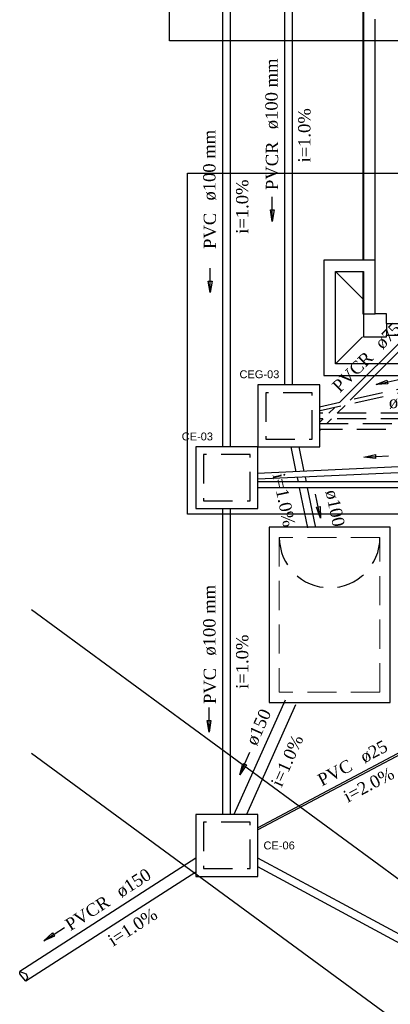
# Model space of a CAD drawing. Header units: millimetres. Extents: x 335 to 739279, y -1 to 84.
# Tile 3 of 244: x 346.41 to 352.8, y 10.65 to 27.61. Entities that reach past the tile are written whole.
import ezdxf

# ---------------------------------------------------------------- set-up
doc = ezdxf.new("R2010")
doc.units = ezdxf.units.MM
doc.header["$MEASUREMENT"] = 0
doc.linetypes.add('Dashed', pattern=[0.75, 0.5, -0.25])
for name, color, linetype, lineweight in [('Simbolos', 1, 'Continuous', 30), ('SIMBOLOS INT', 8, 'Continuous', 5), ('Simbolos_int', 1, 'Continuous', 30), ('TQ-Conexões', 1, 'Continuous', 30), ('TQ-Sentido tubo', 7, 'Continuous', 20), ('TQ-Seção tubo', 1, 'Continuous', 30), ('TQ-Textos tubo', 7, 'Continuous', 20)]:
    doc.layers.add(name, color=color, linetype=linetype, lineweight=lineweight)
doc.styles.add('Arial', font='arial.ttf')
doc.styles.add('TimesNewRoman', font='times.ttf')
doc.dimstyles.get("Standard").update_dxf_attribs({"dimtxt": 0.18, "dimasz": 0.18, "dimexe": 0.18, "dimexo": 0.0625, "dimgap": 0.09, "dimtad": 0, "dimtih": 1, "dimtoh": 1, "dimdec": 4, "dimzin": 0, "dimdsep": 46, "dimtxsty": 'Standard', "dimcen": 0.09, "dimadec": 0, "dimazin": 0, "dimtfac": 1, "dimtdec": 4, "dimtofl": 0, "dimtmove": 0, "dimatfit": 3, "dimfxl": 0, "dimtolj": 1, "dimtzin": 0, "dimarcsym": 0})

msp = doc.modelspace()

# ---------------------------------------------------------------- linework, layer by layer
at = {"color": 7}
for p, q in [((352.33, 37.104), (352.33, 23.472)), ((352.341, 28.034), (352.341, 23.472)), ((352.54, 22.544), (352.54, 27.618)), ((352.341, 23.472), (351.657, 23.472)), ((351.657, 23.472), (351.657, 21.482)), ((352.54, 23.472), (352.341, 23.472)), ((351.857, 23.272), (352.341, 23.272)), ((351.857, 21.682), (351.857, 23.272)), ((351.857, 23.272), (352.321, 22.808)), ((352.33, 23.272), (352.33, 22.544)), ((352.341, 23.272), (352.341, 22.146)), ((352.33, 22.544), (352.341, 22.544)), ((352.341, 22.544), (352.54, 22.544)), ((352.739, 22.544), (352.54, 22.544)), ((352.739, 22.378), (352.739, 22.544)), ((352.739, 22.378), (352.739, 22.179)), ((352.739, 22.378), (359.152, 22.378)), ((351.857, 21.682), (352.321, 22.146)), ((352.341, 22.146), (352.739, 22.146)), ((352.739, 22.179), (352.974, 22.179)), ((352.739, 22.146), (352.739, 22.179)), ((352.974, 21.682), (351.857, 21.682)), ((351.657, 21.482), (352.974, 21.482)), ((352.974, 12.784), (346.617, 17.445)), ((346.617, 14.978), (353.317, 10.067))]:
    msp.add_line(p, q, dxfattribs=at)
at = {"color": 5}
for p, q in [((346.415, 11.218), (346.529, 11.18)), ((346.418, 11.18), (346.415, 11.218)), ((346.457, 11.126), (346.418, 11.18)), ((346.523, 11.049), (346.457, 11.126)), ((346.547, 11.113), (346.523, 11.049)), ((346.529, 11.18), (346.547, 11.113))]:
    msp.add_line(p, q, dxfattribs=at)
at = {"color": 3}
for points in [[(365.385, 27.247), (348.999, 27.247), (348.999, 31.325), (365.385, 31.325)], [(363.1, 19.094), (349.305, 19.094), (349.305, 24.966), (363.1, 24.966)]]:
    msp.add_lwpolyline(points, close=True, dxfattribs=at)
at = {"layer": 'Simbolos', "linetype": 'Continuous'}
for p, q in [((352.802, 18.872), (350.712, 18.872)), ((350.712, 18.872), (350.712, 15.85)), ((352.802, 15.85), (352.802, 18.872))]:
    msp.add_line(p, q, dxfattribs=at)
at = {"layer": 'Simbolos', "color": 1, "linetype": 'Continuous'}
msp.add_line((350.712, 15.85), (352.802, 15.85), dxfattribs=at)
at = {"layer": 'Simbolos', "color": 5, "linetype": 'Continuous'}
msp.add_lwpolyline([(350.522, 20.254), (351.589, 20.254), (351.589, 21.321), (350.522, 21.321), (350.522, 20.254)], close=True, dxfattribs=at)
at = {"layer": 'Simbolos', "linetype": 'Continuous'}
for points in [[(349.452, 19.19), (350.519, 19.19), (350.519, 20.257), (349.452, 20.257), (349.452, 19.19)], [(349.452, 12.857), (350.519, 12.857), (350.519, 13.924), (349.452, 13.924), (349.452, 12.857)]]:
    msp.add_lwpolyline(points, close=True, dxfattribs=at)
at = {"layer": 'SIMBOLOS INT', "color": 1, "linetype": 'Dashed'}
for p, q in [((352.624, 18.694), (350.89, 18.694)), ((350.89, 18.694), (350.89, 16.028)), ((352.624, 16.028), (352.624, 18.694)), ((352.624, 16.028), (350.89, 16.028))]:
    msp.add_line(p, q, dxfattribs=at)
at = {"layer": 'Simbolos_int', "color": 5, "linetype": 'Dashed'}
msp.add_lwpolyline([(350.655, 20.387), (351.455, 20.387), (351.455, 21.187), (350.655, 21.187), (350.655, 20.387)], close=True, dxfattribs=at)
at = {"layer": 'Simbolos_int', "linetype": 'Dashed'}
for points in [[(349.585, 19.323), (350.385, 19.323), (350.385, 20.123), (349.585, 20.123), (349.585, 19.323)], [(349.585, 12.99), (350.385, 12.99), (350.385, 13.79), (349.585, 13.79), (349.585, 12.99)]]:
    msp.add_lwpolyline(points, close=True, dxfattribs=at)
at = {"layer": 'TQ-Conexões', "color": 1, "linetype": 'Dashed'}
msp.add_arc((351.757, 18.694), 0.867, 180, 0, dxfattribs=at)
at = {"layer": 'TQ-Seção tubo', "color": 5}
for p, q in [((350.98, 28.994), (350.979, 21.321)), ((351.113, 28.994), (351.113, 21.321)), ((351.088, 20.254), (351.177, 19.826)), ((351.224, 20.254), (351.312, 19.832)), ((351.198, 19.727), (351.213, 19.651)), ((351.333, 19.733), (351.35, 19.651)), ((351.234, 19.551), (351.378, 18.858)), ((351.37, 19.551), (351.509, 18.886)), ((350.989, 15.891), (350.107, 13.924)), ((351.171, 15.809), (350.326, 13.924)), ((349.452, 13.169), (346.415, 11.218)), ((349.452, 12.931), (346.523, 11.049))]:
    msp.add_line(p, q, dxfattribs=at)
at = {"layer": 'TQ-Seção tubo'}
for p, q in [((349.909, 28.531), (349.909, 20.257)), ((350.043, 28.531), (350.042, 20.257)), ((357.079, 20.102), (350.516, 19.795)), ((357.084, 20.002), (350.521, 19.695)), ((368.189, 19.651), (350.519, 19.651)), ((368.189, 19.551), (350.519, 19.551)), ((349.909, 19.19), (349.909, 13.924)), ((350.042, 19.19), (350.042, 13.924)), ((354.658, 15.887), (350.519, 13.694)), ((354.672, 15.856), (350.519, 13.656)), ((363.736, 6.056), (350.519, 13.17)), ((363.736, 5.905), (350.519, 13.019))]:
    msp.add_line(p, q, dxfattribs=at)
at = {"layer": 'TQ-Seção tubo', "color": 5, "linetype": 'Continuous'}
for p, q in [((353.917, 23.005), (351.928, 21.016)), ((353.988, 22.935), (352.11, 21.057)), ((351.84, 20.928), (351.746, 20.834)), ((352.022, 20.969), (351.887, 20.834)), ((351.646, 20.734), (351.589, 20.677)), ((351.787, 20.734), (351.703, 20.65)), ((351.603, 20.55), (351.589, 20.536))]:
    msp.add_line(p, q, dxfattribs=at)
at = {"layer": 'TQ-Seção tubo', "linetype": 'Dashed'}
for p, q in [((354.861, 21.674), (351.582, 20.939)), ((354.876, 21.609), (351.596, 20.873)), ((355.388, 20.834), (351.589, 20.834)), ((355.388, 20.734), (351.589, 20.734)), ((361.078, 20.65), (351.589, 20.65)), ((360.978, 20.55), (351.589, 20.55))]:
    msp.add_line(p, q, dxfattribs=at)

# ---------------------------------------------------------------- texts
at = {"layer": 'Simbolos', "char_height": 0.1362, "attachment_point": 7, "line_spacing_factor": 0.798, "style": 'Arial'}
for s, insert, width in [('CEG-03', (350.203, 21.434), 1.5332), ('CE-03', (349.207, 20.363), 1.20377), ('CE-06', (350.617, 13.319), 1.20377)]:
    msp.add_mtext(s, dxfattribs=dict(at, insert=insert, width=width))
at = {"layer": 'TQ-Textos tubo', "char_height": 0.2118, "line_spacing_factor": 0.798, "style": 'TimesNewRoman'}
for s, insert, width, attachment_point, rotation in [('ø100 mm', (350.874, 25.725), 2.27121, 7, 90.0002), ('i=1.0%', (351.431, 25.619), 1.74329, 8, 90.0002), ('ø100 mm', (349.803, 24.496), 2.27121, 7, 90.0002), ('PVCR', (350.874, 25.513), 1.55475, 9, 90.0002), ('i=1.0%', (350.36, 24.391), 1.74329, 8, 90.0002), ('PVC', (349.803, 24.285), 1.15736, 9, 90.0002), ('ø75', (352.676, 21.914), 0.8963, 7, 45.0001), ('PVCR', (352.526, 21.764), 1.55475, 9, 45.0001), ('i=1.0%', (350.864, 19.315), 1.74329, 8, 281.734), ('ø100', (351.673, 19.486), 1.19507, 7, 281.734), ('ø100 mm', (349.803, 16.659), 2.27121, 7, 90.0002), ('i=1.0%', (350.36, 16.553), 1.74329, 8, 90.0002), ('PVC', (349.803, 16.448), 1.15736, 9, 90.0002), ('ø150', (350.638, 15.38), 1.19507, 8, 65.8558), ('i=1.0%', (351.124, 14.804), 1.74329, 8, 65.8558), ('ø25', (352.362, 14.791), 0.8963, 7, 27.9145), ('PVC', (352.175, 14.691), 1.15736, 9, 27.9145), ('i=2.0%', (352.483, 14.337), 1.74329, 8, 27.9145), ('ø150', (348.172, 12.473), 1.19507, 7, 32.7273), ('PVCR', (347.994, 12.358), 1.55475, 9, 32.7273), ('i=1.0%', (348.42, 11.891), 1.74329, 8, 32.7273)]:
    msp.add_mtext(s, dxfattribs=dict(at, insert=insert, width=width, attachment_point=attachment_point, rotation=rotation))
at = {"layer": 'TQ-Textos tubo', "insert": (352.779, 20.907), "char_height": 0.2118, "width": 2.78752, "attachment_point": 7, "line_spacing_factor": 0.798, "style": 'TimesNewRoman'}
msp.add_mtext('ø75 i=2.0%', dxfattribs=at)

# ---------------------------------------------------------------- leaders
at = {"layer": 'TQ-Sentido tubo'}
for points in [[(350.769, 24.138), (350.769, 24.561)], [(349.699, 22.91), (349.699, 23.333)], [(352.557, 21.325), (352.97, 21.418)], [(352.348, 20.078), (352.771, 20.098)], [(351.601, 19.025), (351.515, 19.44)], [(349.678, 15.339), (349.678, 15.762)], [(350.21, 14.606), (350.383, 14.993)], [(346.831, 11.748), (347.187, 11.977)]]:
    msp.add_leader(points, dimstyle='Standard', override={"dimasz": 0.2, "dimldrblk": 'CLOSED'}, dxfattribs=at)

doc.saveas('drawing.dxf')
